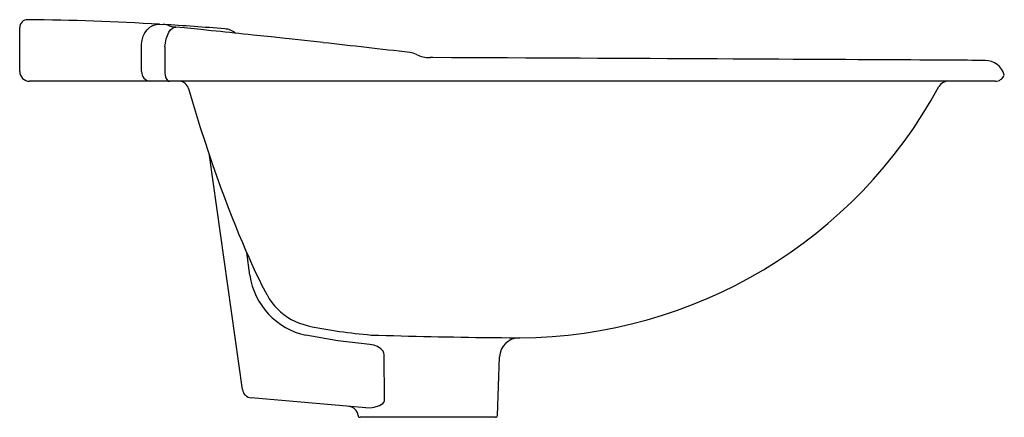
# Model space of a CAD drawing. Header units: metres. Extents: x 170.423 to 170.917, y 150.991 to 151.191.
import ezdxf

# ---------------------------------------------------------------- set-up
doc = ezdxf.new("R2010")
doc.units = ezdxf.units.M
doc.layers.add('sanindusa', color=3, linetype='Continuous')

msp = doc.modelspace()

# ---------------------------------------------------------------- linework, layer by layer
at = {"layer": 'sanindusa'}
for p, q in [((170.422510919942, 151.1806139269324), (170.422510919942, 151.1866768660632)), ((170.4928010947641, 151.1883728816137), (170.4945906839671, 151.1882658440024)), ((170.4976086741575, 151.1875807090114), (170.4987387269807, 151.1871994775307)), ((170.422510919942, 151.1646784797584), (170.422510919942, 151.1806139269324)), ((170.4837668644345, 151.1646784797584), (170.4837668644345, 151.1783903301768)), ((170.4954350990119, 151.1769900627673), (170.4954350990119, 151.1646784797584)), ((170.4879887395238, 151.1596784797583), (170.427510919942, 151.1596784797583)), ((170.4977122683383, 151.1596784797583), (170.4879887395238, 151.1596784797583)), ((170.912510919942, 151.1596784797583), (170.4977122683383, 151.1596784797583)), ((170.5343609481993, 151.0047905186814), (170.51782917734, 151.1224201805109)), ((170.5381721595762, 151.0622065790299), (170.5365410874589, 151.0735946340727)), ((170.6057881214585, 150.9995112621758), (170.6055706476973, 151.02240273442)), ((170.6625446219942, 150.9917160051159), (170.6635708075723, 151.0211021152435)), ((170.5963793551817, 150.995474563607), (170.5388765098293, 151.0005054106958)), ((170.6615452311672, 150.9907509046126), (170.5934766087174, 150.9907509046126))]:
    msp.add_line(p, q, dxfattribs=at)
at = {"layer": 'sanindusa', "flags": 128}
for points in [[(170.4837668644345, 151.1783903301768), (170.4839736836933, 151.180401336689), (170.4845173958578, 151.1823300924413), (170.4853757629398, 151.1840977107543), (170.4865136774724, 151.1856318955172), (170.4878845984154, 151.1868698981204), (170.4894324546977, 151.1877610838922), (170.4910939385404, 151.1882690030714), (170.4928010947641, 151.1883728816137)], [(170.4954350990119, 151.1769900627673), (170.4956941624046, 151.1790358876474), (170.4961363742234, 151.1809944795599), (170.4967428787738, 151.1827823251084), (170.4974878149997, 151.1843231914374), (170.4983394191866, 151.1855513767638), (170.4992613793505, 151.1864145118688), (170.5002143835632, 151.1868757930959), (170.5009835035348, 151.18694053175)], [(170.4991863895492, 151.187116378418), (170.4991785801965, 151.1871166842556), (170.4987387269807, 151.1871994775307)], [(170.5009833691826, 151.1869405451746), (170.5005250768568, 151.1869860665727), (170.4991859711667, 151.187115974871)], [(170.518873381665, 151.1851249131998), (170.5135791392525, 151.185668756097), (170.5050667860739, 151.1865312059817), (170.5009833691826, 151.1869405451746)], [(170.556064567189, 151.1811946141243), (170.5488275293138, 151.1819761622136), (170.53985506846, 151.1829337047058), (170.5372327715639, 151.1832101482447)], [(170.5749687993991, 151.1791220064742), (170.567033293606, 151.1799986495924), (170.5578903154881, 151.1809974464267), (170.556064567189, 151.1811946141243)], [(170.9075684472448, 151.1701947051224), (170.9075245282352, 151.1701949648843), (170.9072017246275, 151.1701968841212), (170.9065635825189, 151.1702006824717), (170.9056103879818, 151.1702063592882), (170.9043417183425, 151.1702139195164), (170.9027762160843, 151.1702232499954), (170.9009017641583, 151.1702344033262), (170.8987110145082, 151.1702474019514), (170.8962057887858, 151.1702622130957), (170.8933887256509, 151.1702787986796), (170.8902633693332, 151.1702971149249), (170.8868341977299, 151.170317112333), (170.8831066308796, 151.1703387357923), (170.8790870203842, 151.1703619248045), (170.8747829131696, 151.1703866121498), (170.8702035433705, 151.1704127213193), (170.8653580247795, 151.1704401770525), (170.8602561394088, 151.1704689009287), (170.8549082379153, 151.1704988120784), (170.8493251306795, 151.1705298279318), (170.8435179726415, 151.1705618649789), (170.8374981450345, 151.1705948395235), (170.8312711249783, 151.1706286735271), (170.8248112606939, 151.1706634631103), (170.8180903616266, 151.1706993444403), (170.8111199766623, 151.1707362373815), (170.8039111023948, 151.1707740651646), (170.7964757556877, 151.1708127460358), (170.7888269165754, 151.170852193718), (170.7809784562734, 151.1708923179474), (170.7729450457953, 151.1709330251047), (170.7647420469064, 151.1709742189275), (170.7563871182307, 151.1710157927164), (170.7478974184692, 151.1710576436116), (170.7392896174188, 151.171099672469), (170.7305804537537, 151.1711417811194), (170.7217865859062, 151.1711838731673), (170.7129244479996, 151.1712258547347), (170.7040101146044, 151.1712676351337), (170.6950591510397, 151.1713091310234), (170.6860387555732, 151.1713505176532), (170.6768165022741, 151.1713924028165), (170.6675309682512, 151.1714341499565), (170.658194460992, 151.1714757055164), (170.6488194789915, 151.1715170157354), (170.6394189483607, 151.1715580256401), (170.6300056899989, 151.171598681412), (170.6286477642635, 151.1716044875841)], [(170.4954350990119, 151.1646784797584), (170.495478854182, 151.1637030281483), (170.4956084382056, 151.1627650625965), (170.4958188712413, 151.1619006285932), (170.4961020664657, 151.1611429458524), (170.496447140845, 151.1605211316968), (170.4968408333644, 151.1600590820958), (170.4972680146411, 151.1597745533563), (170.4977122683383, 151.1596784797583)], [(170.5055770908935, 151.1585892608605), (170.5047347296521, 151.1592130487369), (170.5032494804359, 151.1596784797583)], [(170.5073585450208, 151.1560163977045), (170.5091255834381, 151.1499150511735), (170.5111600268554, 151.1431376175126), (170.5132123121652, 151.1365289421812), (170.5152726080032, 151.1301052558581), (170.517331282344, 151.1238815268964), (170.5193789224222, 151.1178716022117), (170.5214064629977, 151.1120880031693), (170.5234053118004, 151.1065417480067), (170.5253674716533, 151.1012421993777), (170.5272849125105, 151.0961984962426), (170.5291211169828, 151.0914878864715), (170.5309241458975, 151.0869717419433), (170.5326807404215, 151.0826740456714), (170.5343777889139, 151.0786175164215), (170.5360023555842, 151.0748237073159), (170.537543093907, 151.0713086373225), (170.5389845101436, 151.0680953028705), (170.5403739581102, 151.0650700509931), (170.5416799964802, 151.0622951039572), (170.5429023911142, 151.059762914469), (170.5438865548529, 151.0577732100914), (170.5448189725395, 151.0559265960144), (170.545768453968, 151.0540886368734), (170.5466221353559, 151.0524789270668), (170.5467452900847, 151.0522534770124)], [(170.5589214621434, 151.0400128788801), (170.5625439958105, 151.0382108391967), (170.567476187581, 151.036720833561)], [(170.5984841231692, 151.0273361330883), (170.5823515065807, 151.0291905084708), (170.5663042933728, 151.0320193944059)], [(170.6592717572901, 151.0308526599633), (170.6594952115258, 151.030849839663), (170.6645239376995, 151.0308006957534), (170.6686388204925, 151.030771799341), (170.6714980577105, 151.0307585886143), (170.6731611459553, 151.0307537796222), (170.6735226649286, 151.0307530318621), (170.6735226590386, 151.0307530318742)], [(170.6055706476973, 151.02240273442), (170.6054827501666, 151.0230763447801), (170.6050420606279, 151.0240768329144), (170.6040181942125, 151.0252227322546), (170.6021941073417, 151.0263647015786), (170.6004100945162, 151.0270028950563), (170.5984841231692, 151.0273361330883)], [(170.5963793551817, 150.995474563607), (170.5996216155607, 150.9956249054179), (170.6006136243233, 150.9958202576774)], [(170.6006136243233, 150.9958202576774), (170.603230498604, 150.9966649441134), (170.6049534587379, 150.9977235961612), (170.6056118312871, 150.9985534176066), (170.605781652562, 150.9990960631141), (170.6057881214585, 150.9995112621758)]]:
    msp.add_lwpolyline(points, dxfattribs=at)
at = {"layer": 'sanindusa'}
for centre, radius, start, end in [((170.426510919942, 151.1866768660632), 0.004000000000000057, 89.40189336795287, 180), ((170.412325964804, 149.8278747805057), 1.362876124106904, 86.61482883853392, 89.40189336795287), ((170.4940126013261, 151.1787297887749), 0.009553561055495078, 67.88840422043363, 86.53093325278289), ((170.4123259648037, 149.8278747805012), 1.362876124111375, 85.23418811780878, 86.53945943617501), ((170.0240985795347, 146.3520877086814), 4.858297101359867, 83.93710131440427, 84.1547952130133), ((170.52517792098, 151.1773295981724), 0.00871760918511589, 48.50638894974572, 87.50044966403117), ((170.6173808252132, 151.1642357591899), 0.01000000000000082, 63.78303223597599, 83.35773809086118), ((170.6285013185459, 151.1862540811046), 0.01463205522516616, 242.8154785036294, 270.6068556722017), ((170.907510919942, 151.1601948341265), 0.0100000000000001, 15.28577318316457, 89.68848516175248), ((170.427510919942, 151.1646784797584), 0.005, 180, 270), ((170.4884136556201, 151.1643196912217), 0.004660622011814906, 175.5848322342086, 264.7689913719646), ((170.8886287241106, 151.1546784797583), 0.005, 90, 151.6373560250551), ((170.912510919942, 151.1646784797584), 0.005, 270, 338.3244097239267), ((170.5025353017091, 151.1546784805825), 0.005000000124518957, 15.62503502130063, 52.16034629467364), ((170.672510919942, 151.2713509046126), 0.2406000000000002, 270.2408350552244, 331.6373560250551), ((170.5738359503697, 151.0672404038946), 0.03601729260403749, 188.0340359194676, 257.9296672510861), ((170.5728299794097, 151.0658262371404), 0.02932194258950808, 207.4957904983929, 241.6837314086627), ((170.621703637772, 151.2990982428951), 0.2679226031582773, 258.3226787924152, 265.1551439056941), ((170.707804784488, 154.7286512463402), 3.698117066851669, 268.3151884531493, 269.248045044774), ((170.6735647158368, 151.0207531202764), 0.01000000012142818, 90.0136028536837, 177.9821898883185), ((170.539312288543, 151.0054863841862), 0.005000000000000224, 188.0000000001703, 264.9999999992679), ((170.5874990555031, 150.9912323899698), 0.005000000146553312, 4.93786496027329, 84.99999779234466), ((170.5934766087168, 150.9917509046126), 0.001000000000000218, 184.9313025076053, 270), ((170.6615452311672, 150.9917509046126), 0.001000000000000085, 270, 357.9999999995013)]:
    msp.add_arc(centre, radius, start, end, dxfattribs=at)
msp.add_ellipse((170.6286792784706, 151.1632188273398), major_axis=(0.2799977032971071, -0.03299887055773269), ratio=0.03436738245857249, start_param=1.611033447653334, end_param=1.767598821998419, dxfattribs=at)

doc.saveas('drawing.dxf')
